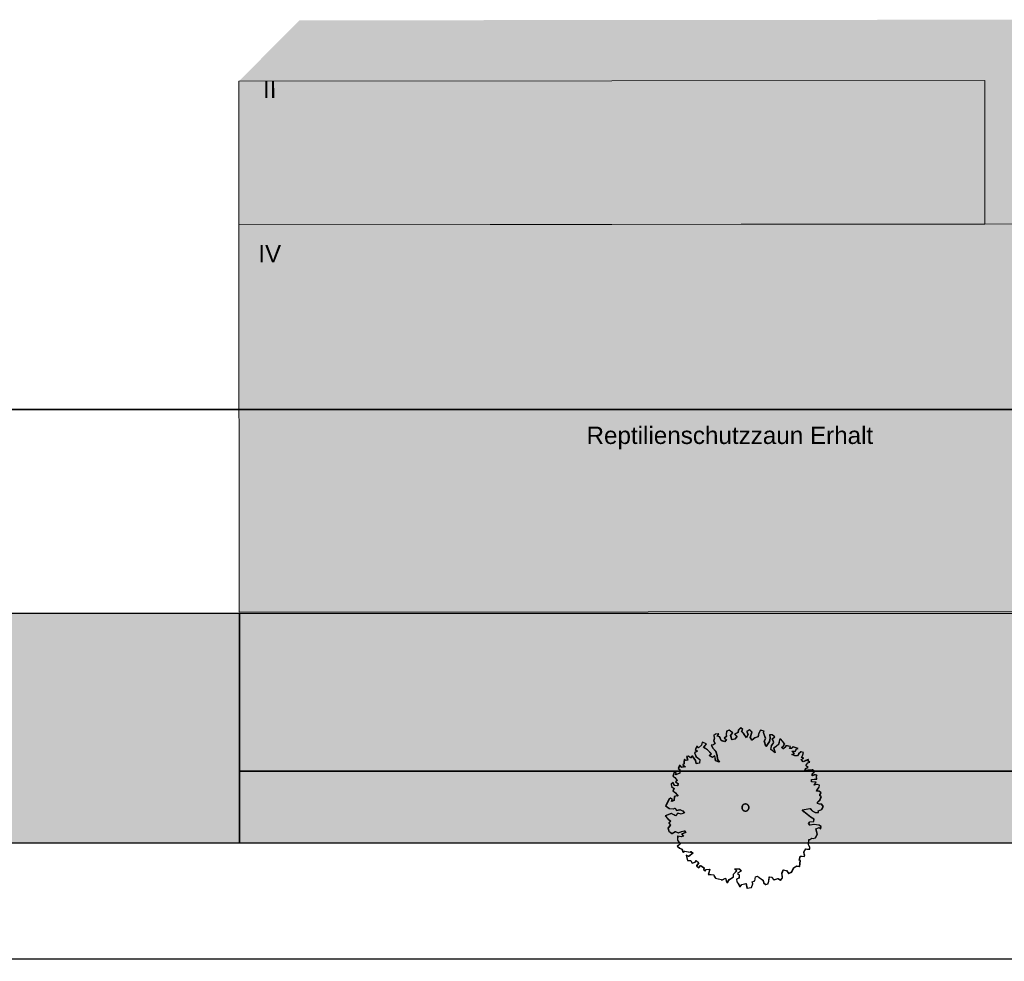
# Model space of a CAD drawing. Header units: metres. Extents: x -5203299 to 2078834, y 245743 to 5816291.
# Tile 234 of 256: x 366486 to 366520, y 5814224 to 5814257. Entities that reach past the tile are written whole.
import ezdxf

# ---------------------------------------------------------------- set-up
doc = ezdxf.new("R2010")
doc.units = ezdxf.units.M
doc.header["$LTSCALE"] = 0.5
for name, color, linetype, lineweight in [('01.01_Text-Beschriftung Geschosse', 7, 'Continuous', 25), ('02.00_Gebäude-Dachlinien Neubau etc', 7, 'Continuous', 9), ('02.02_Nutzung. Gebäude-Gewerbe Neubau', 7, 'Continuous', 9), ('2D-Schatten', 7, 'Continuous', 5), ('30 -39 Baustelle- Fläche', 7, 'Continuous', 15), ('99.04_Erschließung_VP-S-Borde-Kantenstein', 7, 'Continuous', 25), ('CS_XREF_Straßenpl-Bäume', 7, 'Continuous', 25), ('Keine', 7, 'Continuous', 9)]:
    doc.layers.add(name, color=color, linetype=linetype, lineweight=lineweight)
for name, color, linetype, lineweight, true_color in [('30 -34 Innenwände- 4 Türen_Fenster', 7, 'Continuous', 15, 0x9955ff), ('99.04_Erschließung_VP-S-Farben-Fahrbahn-Betonsteinpflaster', 7, 'Continuous', 25, 0xbababa), ('99.04_Erschließung_VP-S-Farben-Gehweg-Betonsteinpflaster', 7, 'Continuous', 25, 0xffd6a8), ('99.04_Erschließung_VP-S-Farben-Mulde', 7, 'Continuous', 25, 0xa8ffff), ('99.04_Gleisplanung VP 02_23-EB-1236R-A-FAHRKANTE', 150, 'Continuous', 35, 0x007fff), ('S-Baum', 7, 'Continuous', 25, 0x4c994c)]:
    doc.layers.add(name, color=color, linetype=linetype, lineweight=lineweight, true_color=true_color)
doc.styles.add('Arial', font='arial.ttf')

# ---------------------------------------------------------------- blocks, each defined once
blk = doc.blocks.new('Gruppe-10')
at = {"layer": 'S-Baum', "flags": 128}
blk.add_lwpolyline([(366513.707, 5814229.453), (366513.639, 5814229.456), (366513.56, 5814229.478), (366513.562, 5814229.526), (366513.653, 5814229.611), (366513.696, 5814229.725), (366513.649, 5814229.747), (366513.65, 5814229.795), (366513.689, 5814229.853), (366513.615, 5814229.915), (366513.535, 5814229.906), (366513.548, 5814229.945), (366513.619, 5814230.05), (366513.63, 5814230.118), (366513.543, 5814230.141), (366513.446, 5814230.116), (366513.506, 5814230.221), (366513.362, 5814230.235), (366513.354, 5814230.314), (366513.453, 5814230.33), (366513.53, 5814230.328), (366513.525, 5814230.436), (366513.546, 5814230.463), (366513.459, 5814230.486), (366513.378, 5814230.441), (366513.381, 5814230.517), (366513.462, 5814230.593), (366513.385, 5814230.655), (366513.305, 5814230.638), (366513.229, 5814230.641), (366513.13, 5814230.633), (366513.152, 5814230.703), (366513.232, 5814230.737), (366513.156, 5814230.81), (366513.226, 5814230.895), (366513.295, 5814230.921), (366513.24, 5814230.952), (366513.242, 5814231.019), (366513.153, 5814230.974), (366513.063, 5814230.929), (366512.996, 5814231.019), (366513.076, 5814231.056), (366513.009, 5814231.087), (366513.052, 5814231.173), (366513.075, 5814231.26), (366512.988, 5814231.283), (366512.906, 5814231.218), (366512.864, 5814231.14), (366512.776, 5814231.143), (366512.67, 5814231.186), (366512.751, 5814231.223), (366512.674, 5814231.305), (366512.793, 5814231.301), (366512.824, 5814231.376), (366512.884, 5814231.394), (366512.777, 5814231.428), (366512.708, 5814231.459), (366512.649, 5814231.402), (366512.59, 5814231.395), (366512.62, 5814231.471), (366512.525, 5814231.485), (366512.465, 5814231.487), (366512.424, 5814231.429), (366512.374, 5814231.383), (366512.316, 5814231.433), (366512.378, 5814231.49), (366512.419, 5814231.548), (366512.355, 5814231.646), (366512.27, 5814231.737), (366512.238, 5814231.699), (366512.213, 5814231.544), (366512.122, 5814231.468), (366512.033, 5814231.414), (366512.086, 5814231.245), (366511.935, 5814231.358), (366511.968, 5814231.504), (366512.039, 5814231.609), (366511.987, 5814231.738), (366512.066, 5814231.803), (366511.98, 5814231.874), (366511.893, 5814231.877), (366511.909, 5814231.761), (366511.885, 5814231.643), (366511.763, 5814231.471), (366511.709, 5814231.649), (366511.752, 5814231.746), (366511.68, 5814231.952), (366511.693, 5814232), (366511.575, 5814232.035), (366511.515, 5814231.93), (366511.491, 5814231.803), (366511.382, 5814231.767), (366511.28, 5814231.683), (366511.224, 5814231.784), (366511.282, 5814231.966), (366511.197, 5814232.048), (366511.096, 5814231.992), (366511.14, 5814231.894), (366511.088, 5814231.769), (366510.985, 5814231.916), (366510.92, 5814231.989), (366510.951, 5814232.056), (366510.885, 5814232.118), (366510.806, 5814232.041), (366510.791, 5814231.954), (366510.674, 5814231.899), (366510.759, 5814231.817), (366510.676, 5814231.723), (366510.579, 5814231.698), (366510.537, 5814231.852), (366510.533, 5814231.855), (366510.607, 5814231.949), (366510.483, 5814232.041), (366510.394, 5814232.007), (366510.379, 5814231.9), (366510.388, 5814231.812), (366510.315, 5814231.764), (366510.384, 5814231.713), (366510.331, 5814231.636), (366510.207, 5814231.671), (366510.152, 5814231.8), (366510.074, 5814231.831), (366510.116, 5814231.909), (366510, 5814231.902), (366509.948, 5814231.855), (366509.964, 5814231.756), (366509.941, 5814231.669), (366509.989, 5814231.571), (366509.936, 5814231.525), (366509.86, 5814231.516), (366509.912, 5814231.407), (366510.017, 5814231.307), (366510.063, 5814231.158), (366510.067, 5814231.031), (366510.142, 5814230.921), (366510.017, 5814230.973), (366509.983, 5814231.141), (366509.902, 5814231.085), (366509.788, 5814231.148), (366509.858, 5814231.213), (366509.727, 5814231.354), (366509.594, 5814231.437), (366509.694, 5814231.561), (366509.54, 5814231.615), (366509.517, 5814231.519), (366509.415, 5814231.424), (366509.36, 5814231.474), (366509.305, 5814231.368), (366509.374, 5814231.309), (366509.273, 5814231.253), (366509.328, 5814231.115), (366509.46, 5814231.012), (366509.448, 5814230.885), (366509.34, 5814230.869), (366509.312, 5814230.977), (366509.202, 5814231.14), (366509.14, 5814231.071), (366509.054, 5814231.133), (366509.005, 5814231.115), (366509.041, 5814230.987), (366508.981, 5814230.98), (366508.914, 5814231.011), (366508.912, 5814230.943), (366508.909, 5814230.864), (366508.868, 5814230.828), (366508.954, 5814230.758), (366508.826, 5814230.742), (366508.76, 5814230.812), (366508.709, 5814230.706), (366508.755, 5814230.665), (366508.762, 5814230.538), (366508.622, 5814230.483), (366508.635, 5814230.553), (366508.565, 5814230.573), (366508.524, 5814230.43), (366508.59, 5814230.388), (366508.674, 5814230.278), (366508.613, 5814230.232), (366508.699, 5814230.178), (366508.688, 5814230.102), (366508.569, 5814230.106), (366508.525, 5814230.215), (366508.463, 5814230.157), (366508.472, 5814230.069), (366508.557, 5814230.007), (366508.526, 5814229.92), (366508.612, 5814229.85), (366508.696, 5814229.739), (366508.668, 5814229.752), (366508.568, 5814229.724), (366508.563, 5814229.588), (366508.483, 5814229.551), (366508.505, 5814229.618), (366508.438, 5814229.669), (366508.398, 5814229.642), (366508.274, 5814229.403), (366508.398, 5814229.311), (366508.533, 5814229.295), (366508.594, 5814229.324), (366508.648, 5814229.243), (366508.767, 5814229.267), (366508.862, 5814229.227), (366508.919, 5814229.155), (366508.81, 5814229.11), (366508.695, 5814229.142), (366508.613, 5814229.049), (366508.555, 5814229.091), (366508.468, 5814229.133), (366508.262, 5814229.05), (366508.355, 5814228.95), (366508.44, 5814228.868), (366508.381, 5814228.802), (366508.435, 5814228.732), (366508.355, 5814228.619), (366508.38, 5814228.519), (366508.493, 5814228.436), (366508.603, 5814228.512), (366508.709, 5814228.46), (366508.829, 5814228.504), (366508.918, 5814228.529), (366508.964, 5814228.471), (366508.826, 5814228.408), (366508.883, 5814228.347), (366508.811, 5814228.318), (366508.688, 5814228.342), (366508.683, 5814228.206), (366508.775, 5814228.067), (366508.676, 5814227.992), (366508.761, 5814227.929), (366508.837, 5814227.89), (366508.873, 5814227.79), (366508.933, 5814227.816), (366509.06, 5814227.795), (366509.127, 5814227.781), (366509.156, 5814227.808), (366509.222, 5814227.75), (366509.071, 5814227.636), (366508.985, 5814227.678), (366509.03, 5814227.501), (366509.146, 5814227.497), (366509.191, 5814227.408), (366509.299, 5814227.433), (366509.333, 5814227.5), (366509.417, 5814227.409), (366509.346, 5814227.315), (366509.346, 5814227.304), (366509.42, 5814227.245), (366509.491, 5814227.319), (366509.607, 5814227.239), (366509.594, 5814227.18), (366509.651, 5814227.13), (366509.682, 5814227.185), (366509.809, 5814227.192), (366509.755, 5814227.007), (366509.851, 5814227.004), (366509.95, 5814227.001), (366509.968, 5814226.943), (366510.005, 5814226.883), (366510.053, 5814226.87), (366510.207, 5814226.836), (366510.226, 5814226.807), (366510.247, 5814226.826), (366510.356, 5814226.879), (366510.381, 5814226.771), (366510.419, 5814226.722), (366510.482, 5814226.827), (366510.632, 5814226.921), (366510.635, 5814227.017), (366510.747, 5814227.14), (366510.679, 5814227.211), (366510.837, 5814227.205), (366510.911, 5814227.135), (366510.772, 5814227.041), (366510.83, 5814227.002), (366510.826, 5814226.883), (366510.737, 5814226.847), (366510.751, 5814226.75), (366510.789, 5814226.709), (366510.864, 5814226.579), (366510.926, 5814226.665), (366511.072, 5814226.699), (366511.106, 5814226.531), (366511.262, 5814226.557), (366511.306, 5814226.683), (366511.289, 5814226.751), (366511.378, 5814226.788), (366511.402, 5814226.932), (366511.471, 5814226.949), (366511.529, 5814226.907), (366511.662, 5814226.815), (366511.689, 5814226.718), (366511.755, 5814226.656), (366511.835, 5814226.685), (366511.867, 5814226.771), (366511.88, 5814226.927), (366511.959, 5814226.913), (366512.044, 5814226.822), (366512.181, 5814226.868), (366512.278, 5814226.806), (366512.341, 5814226.891), (366512.326, 5814227.059), (366512.367, 5814227.165), (366512.485, 5814227.141), (366512.558, 5814227.039), (366512.659, 5814227.095), (366512.732, 5814227.24), (366512.841, 5814227.304), (366512.94, 5814227.281), (366512.967, 5814227.495), (366512.927, 5814227.505), (366512.961, 5814227.651), (366513.02, 5814227.649), (366513.096, 5814227.638), (366513.117, 5814227.666), (366513.117, 5814227.674), (366513.084, 5814227.783), (366513.156, 5814227.899), (366513.192, 5814227.886), (366513.292, 5814227.894), (366513.294, 5814227.954), (366513.249, 5814228.051), (366513.263, 5814228.226), (366513.294, 5814228.225), (366513.364, 5814228.271), (366513.412, 5814228.261), (366513.492, 5814228.287), (366513.553, 5814228.412), (366513.511, 5814228.6), (366513.62, 5814228.644), (366513.678, 5814228.594), (366513.681, 5814228.682), (366513.614, 5814228.724), (366513.437, 5814228.75), (366513.3, 5814228.723), (366513.254, 5814228.784), (366513.295, 5814228.842), (366513.432, 5814228.857), (366513.443, 5814228.933), (366513.321, 5814229.005), (366513.092, 5814229.191), (366513.035, 5814229.261), (366513.3, 5814229.309), (366513.377, 5814229.23), (366513.482, 5814229.167), (366513.598, 5814229.174), (366513.592, 5814229.231), (366513.592, 5814229.231), (366513.709, 5814229.275), (366513.761, 5814229.372)], close=True, dxfattribs=at)
at = {"layer": 'S-Baum'}
blk.add_rational_spline([(366511.018, 5814229.222), (366510.78, 5814229.286), (366510.844, 5814229.524), (366511.082, 5814229.46), (366511.32, 5814229.396), (366511.256, 5814229.159), (366511.018, 5814229.222)], [1, 0.333333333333, 0.333333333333, 1, 0.333333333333, 0.333333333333, 1], degree=3, knots=[0, 0, 0, 0, 0.5, 0.5, 0.5, 1, 1, 1, 1], dxfattribs=at)
blk = doc.blocks.new('_25-01-10_187 KRA_CS_LP4_Außenanlagenplan (3D)')
at = {"layer": 'CS_XREF_Straßenpl-Bäume'}
blk.add_blockref('Gruppe-10', (0, 0), dxfattribs=at)
blk = doc.blocks.new('Gruppe-455')
at = {"layer": 'S-Baum', "flags": 128}
blk.add_lwpolyline([(-79.105, 23.746), (-79.172, 23.748), (-79.251, 23.771), (-79.249, 23.819), (-79.159, 23.903), (-79.115, 24.018), (-79.162, 24.039), (-79.161, 24.087), (-79.122, 24.145), (-79.196, 24.207), (-79.276, 24.199), (-79.263, 24.238), (-79.192, 24.343), (-79.181, 24.411), (-79.268, 24.433), (-79.365, 24.408), (-79.305, 24.514), (-79.449, 24.527), (-79.457, 24.607), (-79.358, 24.623), (-79.281, 24.621), (-79.286, 24.728), (-79.266, 24.756), (-79.353, 24.779), (-79.433, 24.733), (-79.431, 24.809), (-79.349, 24.886), (-79.426, 24.948), (-79.506, 24.931), (-79.582, 24.933), (-79.682, 24.926), (-79.659, 24.995), (-79.579, 25.03), (-79.656, 25.103), (-79.585, 25.188), (-79.516, 25.214), (-79.572, 25.244), (-79.569, 25.312), (-79.659, 25.267), (-79.748, 25.222), (-79.816, 25.312), (-79.735, 25.349), (-79.802, 25.379), (-79.759, 25.466), (-79.737, 25.553), (-79.824, 25.575), (-79.905, 25.51), (-79.947, 25.432), (-80.035, 25.435), (-80.141, 25.479), (-80.061, 25.516), (-80.137, 25.597), (-80.018, 25.593), (-79.987, 25.669), (-79.927, 25.686), (-80.034, 25.721), (-80.104, 25.752), (-80.162, 25.694), (-80.222, 25.688), (-80.191, 25.763), (-80.287, 25.778), (-80.346, 25.78), (-80.388, 25.722), (-80.437, 25.675), (-80.495, 25.725), (-80.434, 25.783), (-80.392, 25.841), (-80.457, 25.939), (-80.541, 26.03), (-80.574, 25.991), (-80.599, 25.836), (-80.689, 25.76), (-80.779, 25.707), (-80.725, 25.538), (-80.877, 25.651), (-80.844, 25.797), (-80.772, 25.902), (-80.824, 26.031), (-80.746, 26.096), (-80.831, 26.167), (-80.919, 26.17), (-80.903, 26.053), (-80.927, 25.935), (-81.048, 25.764), (-81.102, 25.941), (-81.059, 26.039), (-81.131, 26.245), (-81.118, 26.293), (-81.236, 26.328), (-81.296, 26.222), (-81.32, 26.096), (-81.429, 26.06), (-81.531, 25.976), (-81.587, 26.077), (-81.53, 26.258), (-81.615, 26.341), (-81.716, 26.285), (-81.671, 26.187), (-81.723, 26.061), (-81.826, 26.209), (-81.891, 26.282), (-81.861, 26.349), (-81.927, 26.411), (-82.006, 26.334), (-82.02, 26.247), (-82.138, 26.191), (-82.053, 26.109), (-82.135, 26.016), (-82.232, 25.991), (-82.274, 26.145), (-82.278, 26.148), (-82.204, 26.242), (-82.328, 26.334), (-82.417, 26.3), (-82.432, 26.193), (-82.424, 26.105), (-82.496, 26.056), (-82.427, 26.006), (-82.481, 25.929), (-82.604, 25.964), (-82.659, 26.093), (-82.737, 26.124), (-82.695, 26.202), (-82.811, 26.194), (-82.864, 26.148), (-82.847, 26.049), (-82.87, 25.962), (-82.822, 25.864), (-82.875, 25.817), (-82.952, 25.809), (-82.899, 25.699), (-82.795, 25.6), (-82.749, 25.451), (-82.745, 25.324), (-82.669, 25.214), (-82.795, 25.266), (-82.829, 25.434), (-82.91, 25.377), (-83.024, 25.441), (-82.953, 25.506), (-83.085, 25.646), (-83.218, 25.73), (-83.117, 25.854), (-83.271, 25.907), (-83.294, 25.812), (-83.396, 25.716), (-83.451, 25.766), (-83.506, 25.661), (-83.437, 25.602), (-83.538, 25.546), (-83.483, 25.408), (-83.351, 25.305), (-83.364, 25.178), (-83.472, 25.162), (-83.499, 25.27), (-83.61, 25.432), (-83.672, 25.364), (-83.757, 25.426), (-83.806, 25.408), (-83.771, 25.279), (-83.83, 25.273), (-83.897, 25.303), (-83.899, 25.235), (-83.902, 25.156), (-83.943, 25.121), (-83.858, 25.05), (-83.986, 25.035), (-84.051, 25.105), (-84.103, 24.999), (-84.056, 24.958), (-84.049, 24.83), (-84.19, 24.776), (-84.176, 24.846), (-84.246, 24.865), (-84.288, 24.722), (-84.221, 24.681), (-84.137, 24.57), (-84.198, 24.524), (-84.112, 24.47), (-84.123, 24.394), (-84.242, 24.398), (-84.286, 24.507), (-84.348, 24.45), (-84.339, 24.362), (-84.254, 24.3), (-84.285, 24.213), (-84.2, 24.142), (-84.116, 24.032), (-84.143, 24.044), (-84.244, 24.016), (-84.248, 23.881), (-84.329, 23.844), (-84.307, 23.911), (-84.373, 23.961), (-84.413, 23.935), (-84.538, 23.695), (-84.413, 23.604), (-84.278, 23.588), (-84.218, 23.617), (-84.164, 23.536), (-84.044, 23.56), (-83.949, 23.52), (-83.892, 23.447), (-84.001, 23.403), (-84.116, 23.435), (-84.199, 23.342), (-84.257, 23.383), (-84.343, 23.426), (-84.55, 23.342), (-84.457, 23.243), (-84.372, 23.161), (-84.431, 23.095), (-84.376, 23.025), (-84.457, 22.912), (-84.432, 22.812), (-84.318, 22.729), (-84.208, 22.804), (-84.103, 22.753), (-83.982, 22.797), (-83.894, 22.822), (-83.847, 22.764), (-83.985, 22.701), (-83.928, 22.639), (-84, 22.611), (-84.124, 22.635), (-84.128, 22.499), (-84.037, 22.36), (-84.135, 22.284), (-84.05, 22.222), (-83.975, 22.183), (-83.938, 22.082), (-83.878, 22.109), (-83.752, 22.087), (-83.684, 22.074), (-83.655, 22.101), (-83.589, 22.042), (-83.74, 21.928), (-83.826, 21.971), (-83.781, 21.794), (-83.665, 21.79), (-83.62, 21.701), (-83.512, 21.726), (-83.478, 21.792), (-83.394, 21.702), (-83.465, 21.608), (-83.465, 21.597), (-83.391, 21.538), (-83.32, 21.612), (-83.204, 21.531), (-83.218, 21.472), (-83.16, 21.422), (-83.13, 21.478), (-83.002, 21.485), (-83.056, 21.3), (-82.96, 21.297), (-82.861, 21.293), (-82.844, 21.236), (-82.806, 21.175), (-82.758, 21.162), (-82.604, 21.129), (-82.585, 21.1), (-82.564, 21.119), (-82.455, 21.172), (-82.431, 21.064), (-82.393, 21.014), (-82.33, 21.12), (-82.179, 21.214), (-82.176, 21.31), (-82.064, 21.433), (-82.133, 21.503), (-81.974, 21.498), (-81.9, 21.428), (-82.039, 21.333), (-81.981, 21.294), (-81.985, 21.176), (-82.074, 21.139), (-82.06, 21.043), (-82.022, 21.002), (-81.947, 20.872), (-81.885, 20.957), (-81.74, 20.992), (-81.706, 20.824), (-81.549, 20.85), (-81.505, 20.976), (-81.523, 21.044), (-81.434, 21.081), (-81.409, 21.224), (-81.34, 21.242), (-81.282, 21.2), (-81.15, 21.108), (-81.122, 21.011), (-81.056, 20.949), (-80.976, 20.977), (-80.945, 21.064), (-80.931, 21.219), (-80.852, 21.205), (-80.767, 21.115), (-80.63, 21.161), (-80.533, 21.098), (-80.471, 21.184), (-80.485, 21.351), (-80.444, 21.457), (-80.326, 21.434), (-80.253, 21.332), (-80.152, 21.388), (-80.08, 21.533), (-79.97, 21.597), (-79.872, 21.574), (-79.845, 21.788), (-79.884, 21.798), (-79.851, 21.944), (-79.791, 21.942), (-79.715, 21.931), (-79.694, 21.958), (-79.694, 21.967), (-79.727, 22.075), (-79.655, 22.192), (-79.619, 22.179), (-79.52, 22.187), (-79.518, 22.246), (-79.562, 22.344), (-79.548, 22.519), (-79.517, 22.518), (-79.447, 22.564), (-79.4, 22.554), (-79.32, 22.579), (-79.259, 22.704), (-79.3, 22.893), (-79.191, 22.937), (-79.134, 22.887), (-79.131, 22.975), (-79.197, 23.016), (-79.375, 23.042), (-79.511, 23.016), (-79.557, 23.077), (-79.516, 23.135), (-79.379, 23.15), (-79.368, 23.226), (-79.49, 23.298), (-79.719, 23.484), (-79.776, 23.554), (-79.511, 23.601), (-79.435, 23.522), (-79.329, 23.459), (-79.213, 23.467), (-79.22, 23.524), (-79.22, 23.524), (-79.102, 23.568), (-79.051, 23.665)], close=True, dxfattribs=at)
at = {"layer": 'S-Baum'}
blk.add_rational_spline([(-81.793, 23.515), (-82.031, 23.579), (-81.967, 23.817), (-81.729, 23.753), (-81.492, 23.689), (-81.555, 23.451), (-81.793, 23.515)], [1, 0.333333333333, 0.333333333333, 1, 0.333333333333, 0.333333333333, 1], degree=3, knots=[0, 0, 0, 0, 0.5, 0.5, 0.5, 1, 1, 1, 1], dxfattribs=at)
blk = doc.blocks.new('_23-07-06_Massenplan_TB_Weiterführende Schule (3D)')
at = {"layer": '02.02_Nutzung. Gebäude-Gewerbe Neubau', "linetype": 'Continuous', "lineweight": 0}
for points in [[(-99.415, 48.942), (-99.411, 43.942), (-81.911, 43.956), (-73.411, 43.964), (-73.415, 48.964)], [(-42.399, 30.49), (-42.411, 43.99), (-73.411, 43.964), (-99.411, 43.942), (-99.399, 30.442)]]:
    blk.add_hatch(color=9, dxfattribs=at).paths.add_polyline_path(points)
at = {"layer": '2D-Schatten', "linetype": 'Continuous', "lineweight": 0, "transparency": 33554457}
blk.add_hatch(color=7, dxfattribs=at).paths.add_polyline_path([(-97.289, 46.063), (-73.413, 46.063), (-73.415, 48.964), (-99.415, 48.942), (-97.294, 51.063), (-71.294, 51.085), (-71.291, 48.204), (-42.421, 48.229), (-42.421, 43.99), (-73.411, 43.964), (-99.411, 43.942)])
at = {"layer": '99.04_Erschließung_VP-S-Farben-Fahrbahn-Betonsteinpflaster', "linetype": 'Continuous', "lineweight": 0, "true_color": 0xbababa}
blk.add_hatch(color=9, dxfattribs=at).paths.add_polyline_path([(-111.387, 22.4), (-99.387, 22.4), (-99.387, 30.4), (-111.387, 30.4)])
at = {"layer": '99.04_Erschließung_VP-S-Farben-Gehweg-Betonsteinpflaster', "linetype": 'Continuous', "lineweight": 0, "true_color": 0xffd6a8}
blk.add_hatch(color=41, dxfattribs=at).paths.add_polyline_path([(-99.387, 24.9), (-41.304, 24.9), (-41.304, 22.4), (-4.344, 22.4), (-4.344, 25.4), (-25.4, 25.4), (-25.4, 30.4), (-99.387, 30.4)])
at = {"layer": '99.04_Erschließung_VP-S-Farben-Mulde', "linetype": 'Continuous', "lineweight": 0, "true_color": 0xa8ffff}
blk.add_hatch(color=131, dxfattribs=at).paths.add_polyline_path([(-99.387, 24.9), (-99.387, 22.4), (-41.304, 22.4), (-41.304, 24.9)])
at = {"layer": '02.00_Gebäude-Dachlinien Neubau etc'}
blk.add_line((-99.411, 43.942), (-73.411, 43.964), dxfattribs=at)
at = {"layer": '02.02_Nutzung. Gebäude-Gewerbe Neubau', "flags": 128}
for points in [[(-99.415, 48.942), (-99.411, 43.942), (-81.911, 43.956), (-73.411, 43.964), (-73.415, 48.964)], [(-42.399, 30.49), (-42.411, 43.99), (-73.411, 43.964), (-99.411, 43.942), (-99.399, 30.442)]]:
    blk.add_lwpolyline(points, close=True, dxfattribs=at)
at = {"layer": '99.04_Erschließung_VP-S-Borde-Kantenstein', "lineweight": 9}
for p, q in [((-25.4, 30.4), (-132.045, 30.4)), ((-41.304, 24.9), (-99.387, 24.9)), ((-99.387, 22.4), (-99.387, 24.9))]:
    blk.add_line(p, q, dxfattribs=at)
at = {"layer": '99.04_Erschließung_VP-S-Farben-Fahrbahn-Betonsteinpflaster', "flags": 128}
blk.add_lwpolyline([(-111.387, 22.4), (-99.387, 22.4), (-99.387, 30.4), (-111.387, 30.4)], close=True, dxfattribs=at)
at = {"layer": '99.04_Erschließung_VP-S-Farben-Gehweg-Betonsteinpflaster', "flags": 128}
blk.add_lwpolyline([(-99.387, 24.9), (-41.304, 24.9), (-41.304, 22.4), (-4.344, 22.4), (-4.344, 25.4), (-25.4, 25.4), (-25.4, 30.4), (-99.387, 30.4)], close=True, dxfattribs=at)
at = {"layer": '99.04_Erschließung_VP-S-Farben-Mulde', "flags": 128}
blk.add_lwpolyline([(-99.387, 24.9), (-99.387, 22.4), (-41.304, 22.4), (-41.304, 24.9)], close=True, dxfattribs=at)
at = {"layer": '99.04_Gleisplanung VP 02_23-EB-1236R-A-FAHRKANTE', "flags": 128}
blk.add_lwpolyline([(563.016, 18.313), (-195.633, 18.362), (-195.633, 18.362, -0.005965), (-243.325, 18.934), (-544.406, 26.139)], format="xyb", dxfattribs=at)
at = {"layer": 'S-Baum'}
blk.add_blockref('Gruppe-455', (0, 0), dxfattribs=at)
at = {"layer": '01.01_Text-Beschriftung Geschosse', "color": 7, "char_height": 0.6041, "attachment_point": 1, "rotation": 0.0481, "line_spacing_factor": 4, "style": 'Arial'}
for s, insert, width in [('II', (-98.574, 48.955), 2.73), ('IV', (-98.736, 43.239), 6.1845)]:
    blk.add_mtext(s, dxfattribs=dict(at, insert=insert, width=width))
blk = doc.blocks.new('Gruppe-910')
at = {"layer": '30 -39 Baustelle- Fläche', "color": 171, "linetype": 'Continuous', "lineweight": 35, "true_color": 0x7f7fff, "flags": 128}
blk.add_lwpolyline([(-63.576, 37.5), (-132.5, 37.5), (-219.136, 50.542)], dxfattribs=at)
blk = doc.blocks.new('_BE Phase 3 (2D)')
at = {"layer": 'Keine', "color": 7}
blk.add_blockref('Gruppe-910', (0, 0), dxfattribs=at)
at = {"layer": '30 -39 Baustelle- Fläche', "color": 171, "true_color": 0x7f7fff, "insert": (-82.3, 36.905), "char_height": 0.60413, "attachment_point": 2, "line_spacing_factor": 0.971243, "style": 'Arial'}
blk.add_mtext('Reptilienschutzzaun Erhalt', dxfattribs=at)

msp = doc.modelspace()

# ---------------------------------------------------------------- block references
at = {"layer": '30 -34 Innenwände- 4 Türen_Fenster', "color": 1}
msp.add_blockref('_25-01-10_187 KRA_CS_LP4_Außenanlagenplan (3D)', (0, 0), dxfattribs=at)

# ---------------------------------------------------------------- next in the draw order: block references
at = {"layer": 'Keine', "color": 1}
msp.add_blockref('_23-07-06_Massenplan_TB_Weiterführende Schule (3D)', (366592.803, 5814205.708), dxfattribs=at)

# ---------------------------------------------------------------- next in the draw order: block references
msp.add_blockref('_BE Phase 3 (2D)', (366592.803, 5814205.708), dxfattribs=at)

doc.saveas('drawing.dxf')
